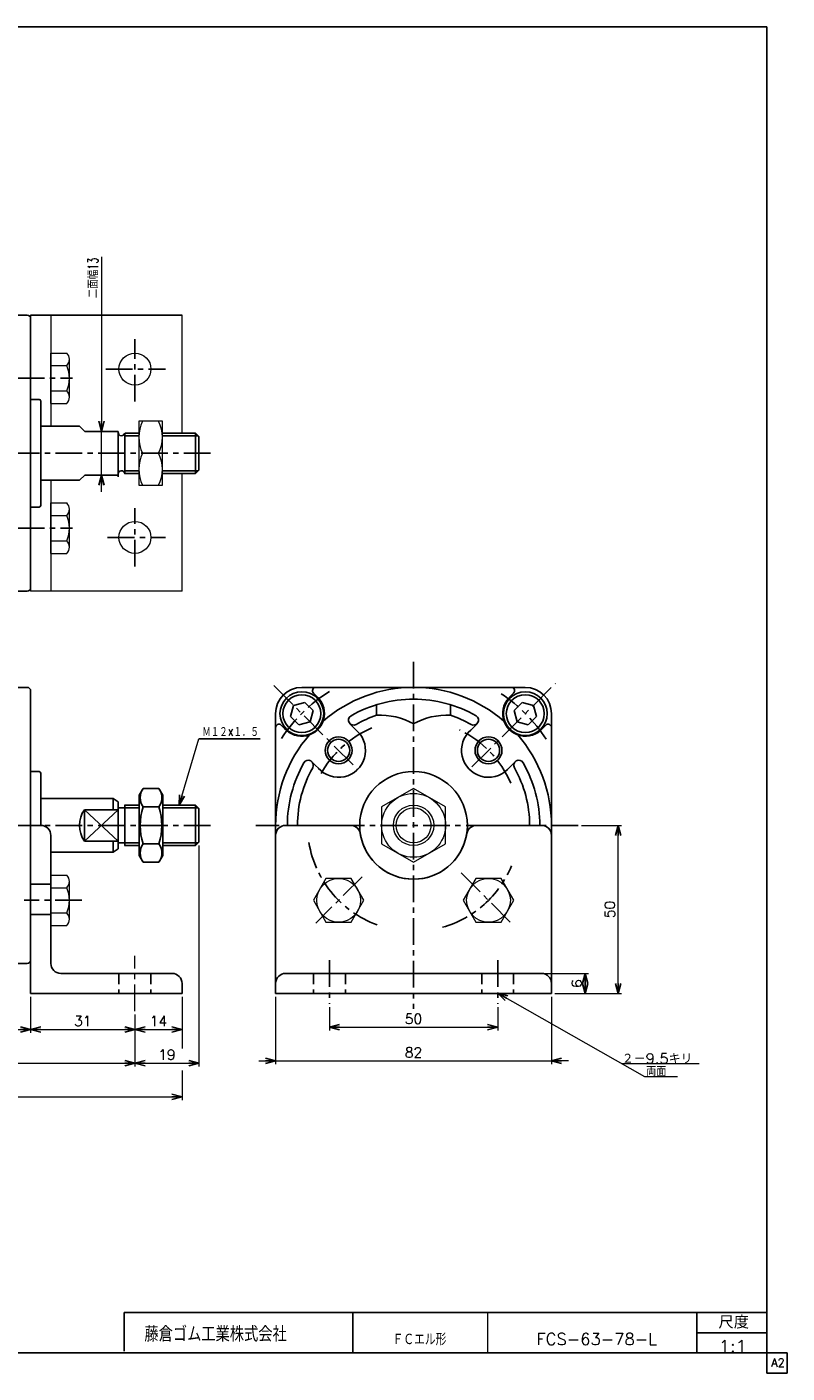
# Model space of a CAD drawing. Header units: millimetres. Extents: x -272 to 287, y -200 to 200.
# Tile 2 of 2: x 61 to 287, y -200 to 200. Entities that reach past the tile are written whole.
import ezdxf
from ezdxf.enums import TextEntityAlignment as Align

# ---------------------------------------------------------------- set-up
doc = ezdxf.new("R2010")
doc.units = ezdxf.units.MM
doc.header["$LTSCALE"] = 0.25
doc.linetypes.add('CENTER', pattern=[50.8, 31.75, -6.35, 6.35, -6.35])
doc.linetypes.add('DASHED', pattern=[19.05, 12.7, -6.35])
doc.layers.add('Layer0016', color=7, linetype='Continuous')
doc.layers.add('ZUWAKU', color=7, linetype='Continuous')
doc.styles.add('FdaStyle0', font='txt.shx', dxfattribs={"bigfont": 'bigfont'})
doc.dimstyles.new('DaDimRotatedStyle', dxfattribs={"dimtxt": 3, "dimasz": 3.000002, "dimexe": 1, "dimexo": 1, "dimgap": 1, "dimtad": 3, "dimdsep": 46, "dimtxsty": 'FdaStyle0', "dimblk1": 'OPEN30', "dimblk2": 'OPEN30', "dimsah": 1, "dimcen": 0.09, "dimclrd": 4, "dimclre": 4, "dimclrt": 4, "dimadec": 0, "dimazin": 2, "dimtfac": 1, "dimtdec": 4, "dimtmove": 0, "dimatfit": 0, "dimfxl": 1, "dimarcsym": 0})

# ---------------------------------------------------------------- blocks, each defined once
blk = doc.blocks.new('_OPEN30')
at = {"color": 0, "linetype": 'ByBlock', "lineweight": -2}
for p, q in [((-1, 0.267949), (0, 0)), ((0, 0), (-1, -0.267949)), ((0, 0), (-1, 0))]:
    blk.add_line(p, q, dxfattribs=at)
blk = doc.blocks.new('DC_GROUP_Φ63_7')
at = {"color": 4, "linetype": 'Continuous', "lineweight": 25}
for p, q in [((95.62, -26.28), (94.48, -28.25)), ((95.62, -26.28), (100.34, -26.28)), ((100.34, -26.28), (101.48, -28.25)), ((94.48, -46.25), (94.48, -28.25)), ((94.48, -46.25), (94.48, -28.25)), ((95.62, -31.77), (100.34, -31.77)), ((101.48, -46.25), (101.48, -28.25)), ((95.62, -42.73), (100.34, -42.73)), ((95.62, -48.22), (94.48, -46.25)), ((100.34, -48.22), (101.48, -46.25)), ((95.62, -48.22), (100.34, -48.22))]:
    blk.add_line(p, q, dxfattribs=at)
for centre, radius, start, end in [((99.63, -29.02), 4.86, 145.6111, 214.3889), ((96.34, -29.02), 4.86, 325.6111, 34.3889), ((112.92, -37.25), 18.15, 162.4111, 197.5889), ((83.04, -37.25), 18.15, 342.4111, 17.5889), ((99.63, -45.48), 4.86, 145.6111, 214.3889), ((96.34, -45.48), 4.86, 325.6111, 34.3889)]:
    blk.add_arc(centre, radius, start, end, dxfattribs=at)
blk = doc.blocks.new('DC_GROUP_Φ63_8')
at = {"color": 4, "linetype": 'Continuous', "lineweight": 25}
for p, q in [((95.62, -26.28), (94.48, -28.25)), ((95.62, -26.28), (100.34, -26.28)), ((100.34, -26.28), (101.48, -28.25)), ((94.48, -28.25), (94.48, -46.25)), ((94.48, -28.25), (94.48, -46.25)), ((95.62, -31.77), (100.34, -31.77)), ((101.48, -28.25), (101.48, -46.25)), ((95.62, -42.73), (100.34, -42.73)), ((95.62, -48.22), (94.48, -46.25)), ((100.34, -48.22), (101.48, -46.25)), ((95.62, -48.22), (100.34, -48.22))]:
    blk.add_line(p, q, dxfattribs=at)
for centre, radius, start, end in [((99.63, -29.02), 4.86, 145.6111, 214.3889), ((96.34, -29.02), 4.86, 325.6111, 34.3889), ((112.92, -37.25), 18.15, 162.4111, 197.5889), ((83.04, -37.25), 18.15, 342.4111, 17.5889), ((99.63, -45.48), 4.86, 145.6111, 214.3889), ((96.34, -45.48), 4.86, 325.6111, 34.3889)]:
    blk.add_arc(centre, radius, start, end, dxfattribs=at)
blk = doc.blocks.new('DC_GROUP_Φ63_12')
at = {"color": 4, "linetype": 'Continuous', "lineweight": 13}
for p, q in [((101.35, 82.82), (94.35, 82.82)), ((94.35, 82.82), (94.35, 63.82)), ((101.35, 63.82), (101.35, 82.82)), ((95.48, 73.32), (100.23, 73.32)), ((94.35, 63.82), (101.35, 63.82))]:
    blk.add_line(p, q, dxfattribs=at)
for centre, start, end in [((104.83, 78.07), 153.0711, 206.9289), ((90.87, 78.07), 333.0711, 26.9289), ((104.83, 68.57), 153.0711, 206.9289), ((90.87, 68.57), 333.0711, 26.9289)]:
    blk.add_arc(centre, 10.49, start, end, dxfattribs=at)
blk = doc.blocks.new('*D15')
at = {"color": 4, "linetype": 'Continuous', "lineweight": 13}
for p, q in [((215, -81.25), (228, -81.25)), ((227, -87.25), (227, -81.25)), ((218, -87.25), (228, -87.25))]:
    blk.add_line(p, q, dxfattribs=at)
at = {"color": 4, "xscale": 3.000002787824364, "yscale": 2.999989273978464}
for p, rotation in [((227, -81.25), 90), ((227, -87.25), 270)]:
    blk.add_blockref('_OPEN30', p, dxfattribs=dict(at, rotation=rotation))
at = {"color": 4, "insert": (226, -84.25), "char_height": 3, "width": 7.5, "attachment_point": 8, "rotation": 90, "style": 'FdaStyle0'}
blk.add_mtext('\\T1.00;6', dxfattribs=at)
blk = doc.blocks.new('*D16')
at = {"color": 4, "linetype": 'Continuous', "lineweight": 13}
for p, q in [((225.92, -37.25), (237.83, -37.25)), ((236.83, -87.25), (236.83, -37.25)), ((218, -87.25), (237.83, -87.25))]:
    blk.add_line(p, q, dxfattribs=at)
at = {"color": 4, "xscale": 3.000002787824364, "yscale": 2.999989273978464}
for p, rotation in [((236.83, -37.25), 90), ((236.83, -87.25), 270)]:
    blk.add_blockref('_OPEN30', p, dxfattribs=dict(at, rotation=rotation))
at = {"color": 4, "insert": (235.83, -62.25), "char_height": 3, "width": 11.25, "attachment_point": 8, "rotation": 90, "style": 'FdaStyle0'}
blk.add_mtext('\\T1.00;50', dxfattribs=at)
blk = doc.blocks.new('*D17')
at = {"color": 4, "linetype": 'Continuous', "lineweight": 13}
for p, q in [((151, -91.29), (151, -98.25)), ((201, -91.29), (201, -98.25)), ((151, -97.25), (201, -97.25))]:
    blk.add_line(p, q, dxfattribs=at)
at = {"color": 4, "xscale": 3.000002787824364, "yscale": 2.999989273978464}
for p, rotation in [((151, -97.25), 180), ((201, -97.25), 360)]:
    blk.add_blockref('_OPEN30', p, dxfattribs=dict(at, rotation=rotation))
at = {"color": 4, "insert": (176, -96.25), "char_height": 3, "width": 11.25, "attachment_point": 8, "style": 'FdaStyle0'}
blk.add_mtext('\\T1.00;50', dxfattribs=at)
blk = doc.blocks.new('DA_IMAGEDIMGROUP_2')
at = {"color": 4, "linetype": 'Continuous', "lineweight": 13}
for p, q in [((135, -88.25), (135, -108.25)), ((217, -88.25), (217, -108.25)), ((130, -107.25), (135, -107.25)), ((135, -107.25), (217, -107.25)), ((222, -107.25), (217, -107.25))]:
    blk.add_line(p, q, dxfattribs=at)
at = {"color": 4, "xscale": 3.000002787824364, "yscale": 2.999989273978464}
for p, rotation in [((135, -107.25), 360), ((217, -107.25), 180)]:
    blk.add_blockref('_OPEN30', p, dxfattribs=dict(at, rotation=rotation))
at = {"color": 4, "insert": (176, -106.25), "char_height": 3, "width": 11.25, "attachment_point": 8, "style": 'FdaStyle0'}
blk.add_mtext('\\T1.00;82', dxfattribs=at)
blk = doc.blocks.new('*D19')
at = {"color": 4, "linetype": 'Continuous', "lineweight": 13}
for p, q in [((-97.79, -88.25), (-97.79, -98.88)), ((62.21, -88.25), (62.21, -98.88)), ((-97.79, -97.88), (62.21, -97.88))]:
    blk.add_line(p, q, dxfattribs=at)
at = {"color": 4, "xscale": 3.000002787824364, "yscale": 2.999989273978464}
for p, rotation in [((-97.79, -97.88), 180), ((62.21, -97.88), 360)]:
    blk.add_blockref('_OPEN30', p, dxfattribs=dict(at, rotation=rotation))
at = {"color": 4, "insert": (-17.79, -96.88), "char_height": 3, "width": 7.5, "attachment_point": 8, "style": 'FdaStyle0'}
blk.add_mtext('\\T1.00;A', dxfattribs=at)
blk = doc.blocks.new('*D20')
at = {"color": 4, "linetype": 'Continuous', "lineweight": 13}
for p, q in [((62.21, -88.25), (62.21, -98.88)), ((93.21, -93.46), (93.21, -98.88)), ((62.21, -97.88), (93.21, -97.88))]:
    blk.add_line(p, q, dxfattribs=at)
at = {"color": 4, "xscale": 3.000002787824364, "yscale": 2.999989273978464}
for p, rotation in [((62.21, -97.88), 180), ((93.21, -97.88), 360)]:
    blk.add_blockref('_OPEN30', p, dxfattribs=dict(at, rotation=rotation))
at = {"color": 4, "insert": (77.71, -96.88), "char_height": 3, "width": 11.25, "attachment_point": 8, "style": 'FdaStyle0'}
blk.add_mtext('\\T1.00;31', dxfattribs=at)
blk = doc.blocks.new('*D21')
at = {"color": 4, "linetype": 'Continuous', "lineweight": 13}
for p, q in [((107.21, -88.25), (107.21, -98.88)), ((93.21, -93.46), (93.21, -98.88)), ((93.21, -97.88), (107.21, -97.88))]:
    blk.add_line(p, q, dxfattribs=at)
at = {"color": 4, "xscale": 3.000002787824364, "yscale": 2.999989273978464}
for p, rotation in [((93.21, -97.88), 180), ((107.21, -97.88), 360)]:
    blk.add_blockref('_OPEN30', p, dxfattribs=dict(at, rotation=rotation))
at = {"color": 4, "insert": (100.21, -96.88), "char_height": 3, "width": 11.25, "attachment_point": 8, "style": 'FdaStyle0'}
blk.add_mtext('\\T1.00;14', dxfattribs=at)
blk = doc.blocks.new('DC_GROUP_Φ63_16')
at = {"color": 4, "linetype": 'Continuous', "lineweight": 13}
for p, q in [((68.21, 88.09), (68.21, 103.1)), ((68.21, 103.1), (72.98, 103.1)), ((73.71, 89.97), (73.71, 101.23)), ((68.21, 99.35), (72.98, 99.35)), ((68.21, 91.84), (72.98, 91.84)), ((68.21, 88.09), (72.98, 88.09))]:
    blk.add_line(p, q, dxfattribs=at)
for centre, radius, start, end in [((70.92, 101.23), 2.79, 317.7545, 42.2455), ((63.63, 95.6), 10.08, 338.1345, 21.8655), ((70.92, 89.97), 2.79, 317.7545, 42.2455)]:
    blk.add_arc(centre, radius, start, end, dxfattribs=at)
blk = doc.blocks.new('DC_GROUP_Φ63_17')
at = {"color": 4, "linetype": 'Continuous', "lineweight": 13}
for p, q in [((68.21, 43.54), (68.21, 58.56)), ((68.21, 58.56), (72.98, 58.56)), ((73.71, 45.42), (73.71, 56.68)), ((68.21, 54.8), (72.98, 54.8)), ((68.21, 47.3), (72.98, 47.3)), ((68.21, 43.54), (72.98, 43.54))]:
    blk.add_line(p, q, dxfattribs=at)
for centre, radius, start, end in [((70.92, 56.68), 2.79, 317.7545, 42.2455), ((63.63, 51.05), 10.08, 338.1345, 21.8655), ((70.92, 45.42), 2.79, 317.7545, 42.2455)]:
    blk.add_arc(centre, radius, start, end, dxfattribs=at)
blk = doc.blocks.new('DC_GROUP_Φ63_18')
at = {"color": 4, "linetype": 'Continuous', "lineweight": 13}
for p, q in [((68.21, -67.03), (68.21, -52.02)), ((68.21, -52.02), (72.98, -52.02)), ((68.21, -55.77), (72.98, -55.77)), ((73.71, -65.15), (73.71, -53.89)), ((68.21, -63.28), (72.98, -63.28)), ((68.21, -67.03), (72.98, -67.03))]:
    blk.add_line(p, q, dxfattribs=at)
for centre, radius, start, end in [((70.92, -53.89), 2.79, 317.7545, 42.2455), ((63.63, -59.52), 10.08, 338.1345, 21.8655), ((70.92, -65.15), 2.79, 317.7545, 42.2455)]:
    blk.add_arc(centre, radius, start, end, dxfattribs=at)
blk = doc.blocks.new('DC_GROUP_Φ63_19')
at = {"color": 4, "linetype": 'Continuous', "lineweight": 13}
for p, q in [((194.52, -53.02), (190.77, -59.52)), ((202.02, -53.02), (194.52, -53.02)), ((205.78, -59.52), (202.02, -53.02)), ((190.77, -59.52), (194.52, -66.02)), ((202.02, -66.02), (205.78, -59.52)), ((194.52, -66.02), (202.02, -66.02))]:
    blk.add_line(p, q, dxfattribs=at)
blk.add_circle((198.27, -59.52), 6.5, dxfattribs=at)
blk = doc.blocks.new('DC_GROUP_Φ63_20')
at = {"color": 4, "linetype": 'Continuous', "lineweight": 13}
for p, q in [((149.97, -53.02), (146.22, -59.52)), ((157.48, -53.02), (149.97, -53.02)), ((161.23, -59.52), (157.48, -53.02)), ((146.22, -59.52), (149.97, -66.02)), ((157.48, -66.02), (161.23, -59.52)), ((149.97, -66.02), (157.48, -66.02))]:
    blk.add_line(p, q, dxfattribs=at)
blk.add_circle((153.72, -59.52), 6.5, dxfattribs=at)
blk = doc.blocks.new('*D29')
at = {"color": 4, "linetype": 'Continuous', "lineweight": 13}
for p, q in [((-128.79, -93.46), (-128.79, -108.88)), ((93.21, -93.46), (93.21, -108.88)), ((-128.79, -107.88), (93.21, -107.88))]:
    blk.add_line(p, q, dxfattribs=at)
at = {"color": 4, "xscale": 3.000002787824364, "yscale": 2.999989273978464}
for p, rotation in [((-128.79, -107.88), 180), ((93.21, -107.88), 360)]:
    blk.add_blockref('_OPEN30', p, dxfattribs=dict(at, rotation=rotation))
at = {"color": 4, "insert": (-17.79, -106.88), "char_height": 3, "width": 7.5, "attachment_point": 8, "style": 'FdaStyle0'}
blk.add_mtext('\\T1.00;B', dxfattribs=at)
blk = doc.blocks.new('*D30')
at = {"color": 4, "linetype": 'Continuous', "lineweight": 13}
for p, q in [((112.21, -43.25), (112.21, -108.88)), ((93.21, -93.46), (93.21, -108.88)), ((93.21, -107.88), (112.21, -107.88))]:
    blk.add_line(p, q, dxfattribs=at)
at = {"color": 4, "xscale": 3.000002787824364, "yscale": 2.999989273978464}
for p, rotation in [((93.21, -107.88), 180), ((112.21, -107.88), 360)]:
    blk.add_blockref('_OPEN30', p, dxfattribs=dict(at, rotation=rotation))
at = {"color": 4, "insert": (102.71, -106.88), "char_height": 3, "width": 11.25, "attachment_point": 8, "style": 'FdaStyle0'}
blk.add_mtext('\\T1.00;19', dxfattribs=at)
blk = doc.blocks.new('DC_GROUP_Φ63_21')
at = {"color": 4, "linetype": 'Continuous', "lineweight": 13}
for p, q in [((-142.79, -88.25), (-142.79, -118.88)), ((107.21, -88.25), (107.21, -103.57)), ((107.21, -110.07), (107.21, -118.88)), ((-142.79, -117.88), (107.21, -117.88))]:
    blk.add_line(p, q, dxfattribs=at)
at = {"color": 4, "xscale": 3.000002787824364, "yscale": 2.999989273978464}
for p, rotation in [((-142.79, -117.88), 180), ((107.21, -117.88), 360)]:
    blk.add_blockref('_OPEN30', p, dxfattribs=dict(at, rotation=rotation))
at = {"color": 4, "style": 'FdaStyle0'}
blk.add_text('C', height=3, dxfattribs=at).set_placement((-19.29, -116.88), (-16.29, -116.88), align=Align.FIT)
blk = doc.blocks.new('DC_GROUP_Φ63_9')
at = {"layer": 'Layer0016', "color": 4, "linetype": 'Continuous', "lineweight": 25}
for p, q in [((208.3, -0.7), (205.85, -3.15)), ((205.85, -3.15), (206.75, -6.5)), ((211.65, -1.6), (208.3, -0.7)), ((212.54, -4.95), (211.65, -1.6)), ((206.75, -6.5), (210.09, -7.4)), ((210.09, -7.4), (212.54, -4.95))]:
    blk.add_line(p, q, dxfattribs=at)
for radius in [6.5, 5.63]:
    blk.add_circle((209.2, -4.05), radius, dxfattribs=at)
blk = doc.blocks.new('DC_GROUP_Φ63_10')
at = {"layer": 'Layer0016', "color": 4, "linetype": 'Continuous', "lineweight": 25}
for p, q in [((140.35, -1.6), (139.45, -4.95)), ((143.69, -0.7), (140.35, -1.6)), ((146.14, -3.15), (143.69, -0.7)), ((145.25, -6.5), (146.14, -3.15)), ((139.45, -4.95), (141.9, -7.4)), ((141.9, -7.4), (145.25, -6.5))]:
    blk.add_line(p, q, dxfattribs=at)
for radius in [6.5, 5.63]:
    blk.add_circle((142.8, -4.05), radius, dxfattribs=at)
blk = doc.blocks.new('DC_GROUP_Φ63_11')
at = {"layer": 'Layer0016', "color": 4, "linetype": 'Continuous', "lineweight": 13}
for p, q in [((176, -26.28), (166.5, -31.77)), ((185.5, -31.77), (176, -26.28)), ((166.5, -31.77), (166.5, -42.73)), ((185.5, -42.73), (185.5, -31.77)), ((166.5, -42.73), (176, -48.22)), ((176, -48.22), (185.5, -42.73))]:
    blk.add_line(p, q, dxfattribs=at)
for radius in [9.5, 6, 5.19]:
    blk.add_circle((176, -37.25), radius, dxfattribs=at)

msp = doc.modelspace()

# ---------------------------------------------------------------- linework, layer by layer
at = {"color": 4, "linetype": 'Continuous', "lineweight": 13}
for p, q in [((83.236, 131.697), (83.236, 79.823)), ((68.208, 114.323), (68.208, 81.323)), ((107.208, 79.323), (107.208, 114.323)), ((83.236, 66.823), (83.236, 79.823)), ((68.208, 65.323), (68.208, 32.323)), ((83.236, 61.823), (83.236, 66.823)), ((107.208, 32.323), (107.208, 67.323)), ((107.208, 32.323), (62.208, 32.323)), ((106.345, -31.25), (112.208, -11.581)), ((200.997, -87.115), (244.586, -111.847)), ((237.883, -108.044), (260.895, -108.044)), ((244.586, -111.847), (254.449, -111.847))]:
    msp.add_line(p, q, dxfattribs=at)
at = {"color": 4, "linetype": 'Continuous', "lineweight": 25}
for p, q in [((61.208, 114.323), (42.208, 114.323)), ((62.208, 73.323), (62.208, 114.323)), ((107.208, 114.323), (62.208, 114.323)), ((62.208, 113.323), (62.208, 73.323)), ((64.708, 89.323), (62.208, 89.323)), ((65.208, 88.823), (65.208, 73.323)), ((65.208, 81.323), (76.765, 81.323)), ((78.265, 79.823), (76.765, 81.323)), ((78.265, 79.823), (88.208, 79.823)), ((88.208, 79.823), (88.208, 66.323)), ((90.208, 79.323), (90.208, 67.323)), ((90.208, 78.523), (94.351, 78.523)), ((90.295, 79.323), (94.414, 79.323)), ((101.351, 78.523), (112.008, 78.523)), ((101.482, 79.323), (111.208, 79.323)), ((101.482, 79.323), (111.208, 79.323)), ((101.482, 79.323), (111.208, 79.323)), ((101.482, 78.523), (112.008, 78.523)), ((101.482, 78.523), (112.008, 78.523)), ((112.208, 78.323), (111.208, 79.323)), ((111.208, 79.323), (111.208, 67.323)), ((112.208, 78.323), (111.208, 79.323)), ((111.208, 67.323), (111.208, 79.323)), ((111.208, 79.323), (111.208, 67.323)), ((112.208, 78.323), (111.208, 79.323)), ((112.208, 68.323), (112.208, 78.323)), ((112.208, 78.323), (112.208, 68.323)), ((62.208, 73.323), (62.208, 32.323)), ((65.208, 57.823), (65.208, 73.323)), ((90.208, 68.123), (94.351, 68.123)), ((101.351, 68.123), (112.008, 68.123)), ((101.482, 68.123), (112.008, 68.123)), ((101.482, 68.123), (112.008, 68.123)), ((112.208, 68.323), (111.208, 67.323)), ((112.208, 68.323), (111.208, 67.323)), ((112.208, 68.323), (111.208, 67.323)), ((65.208, 65.323), (76.765, 65.323)), ((78.265, 66.823), (76.765, 65.323)), ((78.265, 66.823), (88.208, 66.823)), ((90.137, 67.323), (94.414, 67.323)), ((101.288, 67.323), (111.208, 67.323)), ((101.482, 67.323), (111.208, 67.323)), ((101.482, 67.323), (111.208, 67.323)), ((64.708, 57.323), (62.208, 57.323)), ((61.208, 32.323), (42.208, 32.323)), ((61.208, 3.75), (42.208, 3.75)), ((62.208, 2.75), (62.208, -37.25)), ((112.208, -11.581), (130.385, -11.581)), ((64.708, -21.25), (62.208, -21.25)), ((65.208, -21.75), (65.208, -37.25)), ((65.208, -29.25), (86.708, -29.25)), ((86.708, -29.25), (88.208, -30.25)), ((86.708, -29.25), (86.708, -32.59)), ((86.708, -29.25), (88.208, -30.25)), ((86.708, -32.59), (86.708, -29.25)), ((88.208, -30.25), (88.208, -44.25)), ((88.208, -44.25), (88.208, -30.25)), ((90.137, -31.25), (94.482, -31.25)), ((90.208, -31.25), (90.208, -43.25)), ((90.208, -43.25), (90.208, -31.25)), ((90.295, -31.25), (94.482, -31.25)), ((101.482, -31.25), (111.208, -31.25)), ((101.482, -31.25), (111.208, -31.25)), ((112.208, -32.25), (111.208, -31.25)), ((111.208, -31.25), (111.208, -43.25)), ((112.208, -32.25), (111.208, -31.25)), ((111.208, -43.25), (111.208, -31.25)), ((78.208, -32.59), (78.208, -41.91)), ((78.208, -32.59), (88.208, -32.59)), ((78.208, -32.59), (88.208, -41.91)), ((88.208, -32.59), (78.208, -41.91)), ((78.208, -41.91), (78.208, -32.59)), ((78.208, -32.59), (88.208, -32.59)), ((78.208, -41.91), (88.208, -32.59)), ((88.208, -41.91), (78.208, -32.59)), ((88.208, -32.05), (90.208, -32.05)), ((88.208, -32.05), (90.208, -32.05)), ((90.208, -32.05), (94.482, -32.05)), ((90.208, -32.05), (94.482, -32.05)), ((101.482, -32.05), (112.008, -32.05)), ((101.482, -32.05), (112.008, -32.05)), ((112.208, -32.25), (112.208, -42.25)), ((112.208, -42.25), (112.208, -32.25)), ((62.208, -77.25), (62.208, -37.25)), ((65.208, -37.25), (62.208, -37.25)), ((62.208, -87.25), (62.208, -37.25)), ((157.235, -37.25), (137.997, -37.25)), ((194.759, -37.25), (213.997, -37.25)), ((68.208, -40.25), (68.208, -78.25)), ((78.208, -41.91), (88.208, -41.91)), ((78.208, -41.91), (88.208, -41.91)), ((86.708, -41.91), (86.708, -45.25)), ((86.708, -45.25), (86.708, -41.91)), ((88.208, -42.45), (90.208, -42.45)), ((88.208, -42.45), (90.208, -42.45)), ((90.137, -43.25), (94.482, -43.25)), ((90.208, -42.45), (94.482, -42.45)), ((90.208, -42.45), (94.482, -42.45)), ((90.295, -43.25), (94.482, -43.25)), ((101.482, -42.45), (112.008, -42.45)), ((101.482, -42.45), (112.008, -42.45)), ((101.482, -43.25), (111.208, -43.25)), ((101.482, -43.25), (111.208, -43.25)), ((112.208, -42.25), (111.208, -43.25)), ((112.208, -42.25), (111.208, -43.25)), ((134.997, -40.25), (134.997, -87.25)), ((216.997, -40.25), (216.997, -87.25)), ((68.208, -45.25), (86.708, -45.25)), ((86.708, -45.25), (88.208, -44.25)), ((86.708, -45.25), (88.208, -44.25)), ((61.208, -78.25), (42.208, -78.25)), ((104.208, -81.25), (71.208, -81.25)), ((175.997, -81.25), (137.997, -81.25)), ((175.997, -81.25), (213.997, -81.25)), ((107.208, -87.25), (62.208, -87.25)), ((107.208, -84.25), (107.208, -87.25)), ((175.997, -87.25), (134.997, -87.25)), ((175.997, -87.25), (216.997, -87.25))]:
    msp.add_line(p, q, dxfattribs=at)
at = {"color": 4, "linetype": 'CENTER', "lineweight": 25}
for p, q in [((93.208, 88.682), (93.208, 107.202)), ((84.509, 98.323), (102.244, 98.323)), ((58.372, 95.597), (74.681, 95.597)), ((115.652, 73.323), (-105.723, 73.323)), ((93.208, 39.636), (93.208, 57.006)), ((58.372, 51.05), (74.681, 51.05)), ((85.093, 48.323), (102.244, 48.323)), ((115.652, -37.25), (-105.723, -37.25)), ((190.15, -51.403), (205.248, -66.501)), ((62.208, -54.75), (68.208, -54.75)), ((160.727, -52.52), (146.951, -66.296)), ((77.439, -59.524), (60.262, -59.524)), ((62.208, -63.75), (68.208, -63.75)), ((150.997, -77.34), (150.997, -90.285)), ((200.997, -77.34), (200.997, -90.285))]:
    msp.add_line(p, q, dxfattribs=at)
at = {"color": 4, "linetype": 'CENTER', "lineweight": 13}
msp.add_line((93.208, -92.463), (93.208, -76.014), dxfattribs=at)
at = {"color": 4, "linetype": 'DASHED', "lineweight": 25}
for p, q in [((88.458, -81.25), (88.458, -87.25)), ((97.958, -81.25), (97.958, -87.25)), ((146.247, -81.25), (146.247, -87.25)), ((155.747, -81.25), (155.747, -87.25)), ((196.247, -81.25), (196.247, -87.25)), ((205.747, -81.25), (205.747, -87.25))]:
    msp.add_line(p, q, dxfattribs=at)
at = {"color": 4, "linetype": 'Continuous', "lineweight": 13}
for centre in [(93.208, 98.323), (93.208, 48.323)]:
    msp.add_circle(centre, 4.75, dxfattribs=at)
at = {"color": 4, "linetype": 'Continuous', "lineweight": 25}
for centre, radius, start, end in [((61.208, 113.323), 1, 0, 90), ((64.708, 88.823), 0.5, 0, 90), ((89.208, 79.523), 1, 180, 348.69007), ((89.208, 67.123), 1, 11.30993, 180), ((64.708, 57.823), 0.5, 270, 360), ((61.208, 33.323), 1, 270, 360), ((61.208, 2.75), 1, 0, 90), ((64.708, -21.75), 0.5, 0, 90), ((84.711, -37.25), 8, 144.37343, 215.62657), ((84.711, -37.25), 8, 144.37343, 215.62657), ((65.208, -40.25), 3, 0, 90), ((137.997, -40.25), 3, 90, 180), ((157.235, -40.25), 3, 0, 90), ((194.759, -40.25), 3, 90, 180), ((213.997, -40.25), 3, 0, 90), ((175.997, -37.25), 16, 190.7765, 270), ((175.997, -37.25), 16, 270, 349.2235), ((61.208, -77.25), 1, 270, 360), ((71.208, -78.25), 3, 180, 270), ((104.208, -84.25), 3, 0, 90), ((137.997, -84.25), 3, 90, 180), ((213.997, -84.25), 3, 0, 90)]:
    msp.add_arc(centre, radius, start, end, dxfattribs=at)
at = {"color": 4, "linetype": 'CENTER', "lineweight": 25}
for start, end in [(189.3362, 251.85575), (285.87497, 337.62718)]:
    msp.add_arc((175.997, -37.25), 31.5, start, end, dxfattribs=at)
at = {"layer": 'Layer0016', "color": 4, "linetype": 'CENTER', "lineweight": 25}
for p, q in [((175.997, 11.362), (175.997, -91.724)), ((134.467, 4.281), (159.38, -20.633)), ((193.356, -19.89), (218.151, 4.904)), ((224.923, -37.25), (129.16, -37.25))]:
    msp.add_line(p, q, dxfattribs=at)
at = {"layer": 'Layer0016', "color": 4, "linetype": 'Continuous', "lineweight": 25}
for p, q in [((142.797, 3.75), (175.997, 3.75)), ((147.536, 0.757), (146.25, 2.043)), ((175.997, 3.75), (209.197, 3.75)), ((204.458, 0.757), (205.744, 2.043)), ((164.997, -1.399), (164.997, -4.55)), ((186.997, -1.399), (186.997, -4.55)), ((134.997, -40.25), (134.997, -4.05)), ((137.99, -8.789), (136.704, -7.503)), ((159.38, -9.319), (157.1, -7.039)), ((191.884, -10.049), (194.894, -7.039)), ((214.004, -8.789), (215.29, -7.503)), ((216.997, -4.05), (216.997, -40.25)), ((148.797, -21.363), (145.787, -18.353)), ((203.928, -20.633), (206.207, -18.353))]:
    msp.add_line(p, q, dxfattribs=at)
for centre, radius in [((153.723, -14.976), 4), ((153.723, -14.976), 3.3), ((198.271, -14.976), 4), ((198.271, -14.976), 3.3), ((175.997, -37.25), 16)]:
    msp.add_circle(centre, radius, dxfattribs=at)
for centre, radius, start, end in [((142.797, -4.05), 7.8, 90, 180), ((142.763, -4.016), 6.75, 220.87302, 45), ((146.957, 2.75), 1, 90, 225), ((175.997, -37.25), 41, 90, 130.96301), ((175.997, -37.25), 37.5, 90, 119.69906), ((175.997, -37.25), 41, 49.03699, 90), ((175.997, -37.25), 37.5, 60.30094, 90), ((209.231, -4.016), 6.75, 128.87884, 320.12946), ((205.037, 2.75), 1, 315, 90), ((209.197, -4.05), 7.8, 0, 90), ((135.997, -8.21), 1, 45, 180), ((158.161, -5.979), 1.5, 119.69906, 299.69906), ((175.997, -37.25), 34.5, 108.59282, 119.69906), ((166.201, -24.514), 20, 60.42145, 93.45102), ((185.793, -24.514), 20, 86.54898, 119.57855), ((175.997, -37.25), 34.5, 60.30094, 71.40718), ((193.833, -5.979), 1.5, 240.30094, 60.30094), ((215.997, -8.21), 1, 0, 135), ((175.997, -37.25), 41, 139.03699, 180), ((153.723, -14.976), 8, 220.83676, 45), ((198.271, -14.976), 8, 130.83676, 315), ((175.997, -37.25), 41, 0, 40.96301), ((175.997, -37.25), 37.5, 150.30094, 180), ((144.726, -19.414), 1.5, 330.30094, 150.30094), ((207.268, -19.414), 1.5, 29.69906, 209.69906), ((175.997, -37.25), 37.5, 0, 29.69906), ((175.997, -37.25), 34.5, 150.30094, 180), ((175.997, -37.25), 34.5, 0, 29.69906)]:
    msp.add_arc(centre, radius, start, end, dxfattribs=at)
at = {"layer": 'Layer0016', "color": 4, "linetype": 'CENTER', "lineweight": 25}
for radius, start, end in [(47, 122.14582, 146.66404), (47, 33.00562, 56.33951), (31.5, 113.20207, 151.30134), (31.5, 23.45381, 64.38927)]:
    msp.add_arc((175.997, -37.25), radius, start, end, dxfattribs=at)
at = {"layer": 'ZUWAKU', "color": 5, "linetype": 'Continuous', "lineweight": 25}
for p, q in [((281, 200), (-272, 200)), ((281, -200), (281, 200)), ((287, -194), (-272, -194)), ((287, -200), (287, -194)), ((287, -200), (281, -200))]:
    msp.add_line(p, q, dxfattribs=at)
at = {"layer": 'ZUWAKU', "color": 4, "linetype": 'Continuous', "lineweight": 25}
for p, q in [((90, -182), (281, -182)), ((90, -193.465), (90, -182)), ((158, -182), (158, -194)), ((260.135, -194), (260.135, -182)), ((260.135, -188), (281, -188))]:
    msp.add_line(p, q, dxfattribs=at)
at = {"layer": 'ZUWAKU', "color": 4, "linetype": 'Continuous', "lineweight": 13}
msp.add_line((198, -182), (198, -194), dxfattribs=at)

# ---------------------------------------------------------------- block references
at = {"linetype": 'Continuous'}
for name in ['DC_GROUP_Φ63_16', 'DC_GROUP_Φ63_12', 'DC_GROUP_Φ63_17', 'DC_GROUP_Φ63_7', 'DC_GROUP_Φ63_8', 'DC_GROUP_Φ63_18', 'DC_GROUP_Φ63_20', 'DC_GROUP_Φ63_19', 'DC_GROUP_Φ63_21', 'DA_IMAGEDIMGROUP_2']:
    msp.add_blockref(name, (0, 0), dxfattribs=at)
at = {"color": 4, "xscale": 3.000002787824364, "yscale": 2.999989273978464}
for p, rotation in [((83.236, 79.823), 270), ((83.236, 66.823), 90), ((106.345, -31.25), 253.4008443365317), ((200.997, -87.115), 150.4296087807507)]:
    msp.add_blockref('_OPEN30', p, dxfattribs=dict(at, rotation=rotation))
at = {"layer": 'Layer0016', "linetype": 'Continuous'}
for name in ['DC_GROUP_Φ63_10', 'DC_GROUP_Φ63_9', 'DC_GROUP_Φ63_11']:
    msp.add_blockref(name, (0, 0), dxfattribs=at)

# ---------------------------------------------------------------- texts
at = {"color": 4, "style": 'FdaStyle0', "width": 0.714286}
msp.add_text('二面幅13', height=3, rotation=90, dxfattribs=at).set_placement((82.236, 119.415), (82.236, 131.415), align=Align.FIT)
at = {"color": 4, "style": 'FdaStyle0'}
for s, height, width, p, p2 in [('Ｍ１２×１．５', 3, 0.666667, (113.228, -10.981), (130.028, -10.981)), ('２－9.5キリ', 3, 0.897436, (237.883, -108.044), (258.883, -108.044)), ('両面', 3, 0.833333, (245.127, -111.847), (251.127, -111.847)), ('ＦＣエル形', 3.5, 0.695652, (169.747, -191.728), (185.747, -191.728)), ('FCS-63-78-L', 3.5, 0.822989, (212.522, -191.641), (248.322, -191.641)), ('1:1', 3.5, 0.8, (266.663, -193.759), (275.063, -193.759))]:
    msp.add_text(s, height=height, dxfattribs=dict(at, width=width)).set_placement(p, p2, align=Align.FIT)
at = {"layer": 'ZUWAKU', "color": 4, "style": 'FdaStyle0'}
for s, height, width, p, p2 in [('尺度', 3.8, 0.749175, (266.615, -186.78), (275.695, -186.78)), ('藤倉ゴム工業株式会社', 4.5, 0.652778, (96.013, -190.657), (138.313, -190.657))]:
    msp.add_text(s, height=height, dxfattribs=dict(at, width=width)).set_placement(p, p2, align=Align.FIT)
at = {"layer": 'ZUWAKU', "color": 7, "style": 'FdaStyle0', "width": 0.8}
msp.add_text('A2', height=2.5, dxfattribs=at).set_placement((282.307, -198.125), (286.307, -198.125), align=Align.FIT)

# ---------------------------------------------------------------- dimensions: what is measured, and where the dimension line sits
at = {"linetype": 'Continuous', "lineweight": 13}
for base, p2, picture, middle in [((236.826, -37.25), (224.923, -37.25), '*D16', (236.826, -62.25)), ((226.997, -81.25), (213.997, -81.25), '*D15', (226.997, -84.25))]:
    dim = msp.add_linear_dim(base=base, p1=(216.997, -87.25), p2=p2, angle=90, dimstyle='DaDimRotatedStyle', override={"dimtxt": 3, "dimasz": 3.000002, "dimexe": 1, "dimexo": 1, "dimgap": 1, "dimtad": 3, "dimtih": 0, "dimtoh": 0, "dimdec": 2, "dimzin": 8, "dimtxsty": 'FdaStyle0', "dimblk1": 'OPEN30', "dimblk2": 'OPEN30', "dimsah": 1, "dimclrd": 4, "dimclre": 4, "dimclrt": 4, "dimazin": 2, "dimtofl": 1, "dimatfit": 0, "dimtolj": 0, "dimtzin": 8}, dxfattribs=at)
    dim.commit()
    dim.dimension.update_dxf_attribs({"geometry": picture, "text_midpoint": middle})
for base, p1, p2, picture, middle in [((112.208, -107.884), (93.208, -92.463), (112.208, -42.25), '*D30', (102.708, -107.884)), ((93.208, -97.884), (62.208, -87.25), (93.208, -92.463), '*D20', (77.708, -97.884)), ((107.208, -97.884), (93.208, -92.463), (107.208, -87.25), '*D21', (100.208, -97.884)), ((200.997, -97.25), (150.997, -90.285), (200.997, -90.285), '*D17', (175.997, -97.25))]:
    dim = msp.add_linear_dim(base=base, p1=p1, p2=p2, dimstyle='DaDimRotatedStyle', override={"dimtxt": 3, "dimasz": 3.000002, "dimexe": 1, "dimexo": 1, "dimgap": 1, "dimtad": 3, "dimtih": 0, "dimtoh": 0, "dimdec": 2, "dimzin": 8, "dimtxsty": 'FdaStyle0', "dimblk1": 'OPEN30', "dimblk2": 'OPEN30', "dimsah": 1, "dimclrd": 4, "dimclre": 4, "dimclrt": 4, "dimazin": 2, "dimtofl": 1, "dimatfit": 0, "dimtolj": 0, "dimtzin": 8}, dxfattribs=at)
    dim.commit()
    dim.dimension.update_dxf_attribs({"geometry": picture, "text_midpoint": middle})
for base, p1, p2, text, picture, middle in [((62.208, -97.884), (-97.792, -87.25), (62.208, -87.25), 'A', '*D19', (-17.792, -97.884)), ((93.208, -107.884), (-128.792, -92.463), (93.208, -92.463), 'B', '*D29', (-17.792, -107.884))]:
    dim = msp.add_linear_dim(base=base, p1=p1, p2=p2, text=text, dimstyle='DaDimRotatedStyle', override={"dimtxt": 3, "dimasz": 3.000002, "dimexe": 1, "dimexo": 1, "dimgap": 1, "dimtad": 3, "dimtih": 0, "dimtoh": 0, "dimdec": 2, "dimzin": 8, "dimtxsty": 'FdaStyle0', "dimblk1": 'OPEN30', "dimblk2": 'OPEN30', "dimsah": 1, "dimclrd": 4, "dimclre": 4, "dimclrt": 4, "dimazin": 2, "dimtofl": 1, "dimatfit": 0, "dimtolj": 0, "dimtzin": 8}, dxfattribs=at)
    dim.commit()
    dim.dimension.update_dxf_attribs({"geometry": picture, "text_midpoint": middle})

doc.saveas('drawing.dxf')
